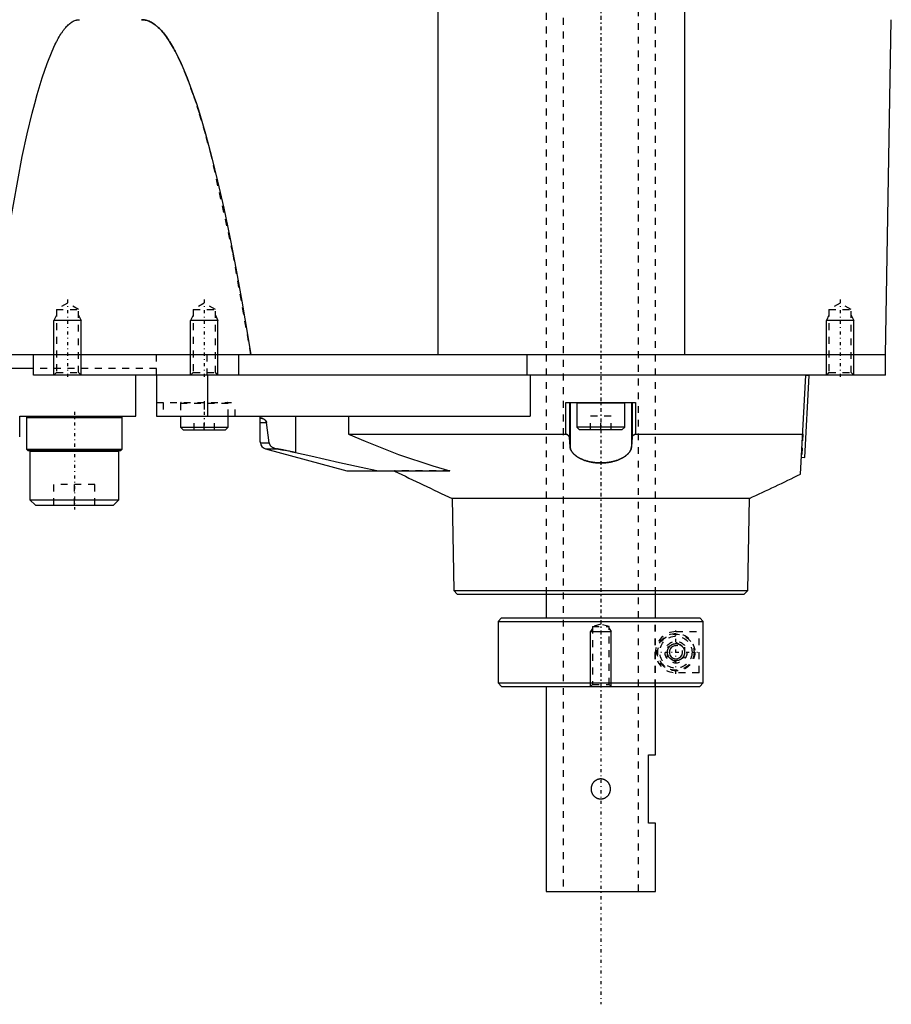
# Model space of a CAD drawing. Extents: x -171 to 342, y -1 to 570.
# Tile 4 of 5: x 215 to 342, y 108 to 251. Entities that reach past the tile are written whole.
import ezdxf

# ---------------------------------------------------------------- set-up
doc = ezdxf.new("R2010")
doc.units = 0
doc.linetypes.add('CENTER', pattern=[1.5, 0.45, -0.5, 0.05, -0.5])
doc.linetypes.add('DASHED', pattern=[2, 1, -1])
for name, color, linetype in [('AM_0', 7, 'CONTINUOUS'), ('AM_10', 7, 'CONTINUOUS'), ('AM_3', 7, 'DASHED'), ('AM_7', 7, 'CENTER')]:
    doc.layers.add(name, color=color, linetype=linetype)

msp = doc.modelspace()

# ---------------------------------------------------------------- linework, layer by layer
at = {"layer": 'AM_0', "color": 7, "linetype": 'CONTINUOUS'}
for p, q in [((276.23, 202.5), (276.23, 373.93)), ((312.3, 202.5), (312.3, 343.66)), ((341.64, 202.5), (342.5, 251.5)), ((341.64, 202.5), (119, 202.5)), ((217, 199.5), (217, 202.5)), ((247, 202.5), (247, 199.5)), ((289.22, 199.5), (289.22, 202.5)), ((341.64, 199.5), (341.64, 202.5)), ((217, 200.5), (213.7, 200.5)), ((341.64, 199.5), (217, 199.5)), ((232, 193.5), (232, 199.5)), ((235, 199.5), (235, 193.5)), ((242.45, 199.5), (242.45, 193.5)), ((289.65, 199.5), (289.65, 193.5)), ((329.24, 185.05), (330, 199.5)), ((329.87, 187.49), (330.5, 199.47)), ((330, 199.5), (330.5, 199.47)), ((333.01, 199.51), (333, 199.5)), ((294.91, 190.89), (294.91, 195.5)), ((294.91, 195.5), (305.09, 195.5)), ((295.43, 195.5), (295.43, 190.4)), ((295.5, 195.5), (295.5, 189.07)), ((296.5, 195.4), (296.5, 191.9)), ((303.5, 195.4), (296.5, 195.4)), ((303.5, 191.9), (303.5, 195.4)), ((304.5, 195.5), (304.5, 189.07)), ((304.57, 195.5), (304.57, 190.4)), ((305.09, 195.5), (305.09, 190.89)), ((215, 190.5), (215, 193.5)), ((215, 193.5), (232, 193.5)), ((216.2, 193.5), (216, 193.3)), ((216, 193.3), (216, 188.7)), ((216, 193.3), (230, 193.3)), ((230, 193.3), (229.8, 193.5)), ((230, 188.7), (230, 193.3)), ((235, 193.5), (289.65, 193.5)), ((238.5, 193.5), (238.5, 191.9)), ((245.5, 191.9), (245.5, 193.5)), ((250.19, 189.77), (250.19, 193.5)), ((255.34, 193.5), (255.34, 188.2)), ((263.1, 193.5), (263.1, 190.89)), ((238.5, 191.9), (238.9, 191.5)), ((238.5, 191.9), (245.5, 191.9)), ((245.1, 191.5), (245.5, 191.9)), ((250.19, 192.57), (251.1, 192.57)), ((251.47, 189.63), (251.1, 192.57)), ((296.5, 191.9), (296.9, 191.5)), ((303.5, 191.9), (296.5, 191.9)), ((303.1, 191.5), (303.5, 191.9)), ((238.9, 191.5), (245.1, 191.5)), ((263.1, 190.89), (294.91, 190.89)), ((295.5, 189.07), (295.43, 190.4)), ((303.1, 191.5), (296.9, 191.5)), ((304.57, 190.4), (304.5, 189.07)), ((305.09, 190.89), (329.55, 190.89)), ((216, 188.7), (216.2, 188.5)), ((216, 188.7), (230, 188.7)), ((229.8, 188.5), (230, 188.7)), ((250.19, 189.77), (250.2, 189.63)), ((250.2, 189.63), (251.47, 189.63)), ((250.94, 188.73), (262.87, 185.54)), ((250.94, 188.73), (252.63, 188.73)), ((216.2, 188.5), (229.8, 188.5)), ((216.6, 188.5), (216.5, 188.4)), ((216.5, 188.4), (216.5, 181.3)), ((216.5, 188.4), (229.5, 188.4)), ((229.5, 188.4), (229.4, 188.5)), ((229.5, 181.3), (229.5, 188.4)), ((329.37, 187.52), (329.87, 187.49)), ((262.87, 185.54), (263.13, 185.5)), ((262.87, 185.54), (267.5, 185.54)), ((263.13, 185.5), (277.92, 185.5)), ((267.5, 185.54), (267.83, 185.5)), ((278.26, 181.5), (278.49, 168)), ((278.26, 181.5), (321.74, 181.5)), ((321.51, 168), (321.74, 181.5)), ((216.5, 181.3), (217.3, 180.5)), ((216.5, 181.3), (229.5, 181.3)), ((217.3, 180.5), (228.7, 180.5)), ((228.7, 180.5), (229.5, 181.3)), ((278.49, 168), (279, 167.5)), ((278.49, 168), (321.51, 168)), ((279, 167.5), (321, 167.5)), ((292, 167.5), (292, 164)), ((308, 164), (308, 167.5)), ((321, 167.5), (321.51, 168)), ((285.5, 164), (285, 163.5)), ((285, 163.5), (285, 154.5)), ((285, 163.5), (314.98, 163.5)), ((285.5, 164), (314.48, 164)), ((314.98, 163.5), (314.48, 164)), ((314.98, 154.5), (314.98, 163.5)), ((285, 154.5), (285.5, 154)), ((285, 154.5), (314.98, 154.5)), ((314.48, 154), (314.98, 154.5)), ((285.5, 154), (314.48, 154)), ((292, 154), (292, 124)), ((308, 144), (308, 154)), ((307, 144), (308, 144)), ((307, 134), (307, 144)), ((308, 134), (307, 134)), ((308, 124), (308, 134)), ((292, 124), (308, 124))]:
    msp.add_line(p, q, dxfattribs=at)
for points in [[(212.85, 217.46, 0), (215.38, 231.48, 0), (216.11, 234.81, 0), (216.83, 237.84, 0), (217.2, 239.24, 0), (217.56, 240.56, 0), (218.28, 242.98, 0), (219.01, 245.1, 0), (219.73, 246.92, 0), (220.16, 247.84, 0), (220.28, 248.08, 0), (220.4, 248.32, 0), (220.46, 248.43, 0), (220.52, 248.55, 0), (220.64, 248.76, 0), (220.76, 248.97, 0), (220.88, 249.18, 0), (221.01, 249.37, 0), (221.13, 249.56, 0), (221.19, 249.64, 0), (221.25, 249.73, 0), (221.37, 249.9, 0), (221.49, 250.06, 0), (221.55, 250.14, 0), (221.61, 250.21, 0), (221.73, 250.35, 0), (221.85, 250.49, 0), (221.91, 250.55, 0), (221.97, 250.62, 0), (222.1, 250.73, 0), (222.22, 250.84, 0), (222.34, 250.94, 0), (222.46, 251.04, 0), (222.58, 251.12, 0), (222.64, 251.16, 0), (222.7, 251.2, 0), (222.82, 251.26, 0), (222.94, 251.32, 0), (223.06, 251.37, 0), (223.19, 251.41, 0), (223.31, 251.45, 0), (223.37, 251.46, 0), (223.43, 251.47, 0), (223.55, 251.49, 0), (223.67, 251.5, 0), (223.73, 251.5, 0)], [(232.83, 251.5, 0), (232.9, 251.5, 0), (233.05, 251.49, 0), (233.2, 251.47, 0), (233.28, 251.46, 0), (233.35, 251.45, 0), (233.5, 251.41, 0), (233.65, 251.37, 0), (233.79, 251.32, 0), (233.94, 251.26, 0), (234.09, 251.2, 0), (234.17, 251.16, 0), (234.24, 251.12, 0), (234.39, 251.04, 0), (234.54, 250.94, 0), (234.68, 250.84, 0), (234.83, 250.73, 0), (234.98, 250.62, 0), (235.06, 250.55, 0), (235.13, 250.49, 0), (235.28, 250.36, 0), (235.43, 250.21, 0), (235.5, 250.14, 0), (235.58, 250.06, 0), (235.72, 249.9, 0), (235.87, 249.73, 0), (235.95, 249.65, 0), (236.02, 249.56, 0), (236.17, 249.37, 0), (236.32, 249.18, 0), (236.47, 248.98, 0), (236.61, 248.77, 0), (236.76, 248.55, 0), (236.84, 248.43, 0), (236.91, 248.32, 0), (237.06, 248.08, 0), (237.21, 247.84, 0), (237.36, 247.59, 0), (237.5, 247.33, 0), (237.65, 247.06, 0), (237.73, 246.92, 0), (237.8, 246.78, 0), (237.95, 246.5, 0), (238.1, 246.2, 0), (238.62, 245.11, 0), (239.51, 242.99, 0), (240.39, 240.57, 0), (240.84, 239.24, 0), (241.28, 237.84, 0), (242.17, 234.82, 0), (243.06, 231.49, 0), (243.95, 227.86, 0), (244.84, 223.93, 0), (245.72, 219.69, 0), (246.17, 217.46, 0), (246.61, 215.16, 0), (247.5, 210.32, 0), (248.38, 205.18, 0), (248.83, 202.5, 0)], [(250.19, 193.11, 0), (250.19, 193.13, 0), (250.2, 193.16, 0), (250.21, 193.19, 0), (250.22, 193.2, 0), (250.23, 193.2, 0), (250.26, 193.21, 0), (250.3, 193.22, 0), (250.34, 193.22, 0), (250.39, 193.21, 0), (250.44, 193.2, 0), (250.47, 193.19, 0), (250.5, 193.18, 0), (250.57, 193.16, 0), (250.65, 193.12, 0), (250.72, 193.08, 0), (250.8, 193.03, 0), (250.84, 193, 0), (250.85, 192.99, 0), (250.87, 192.98, 0), (250.87, 192.97, 0), (250.88, 192.97, 0), (250.89, 192.96, 0), (250.9, 192.94, 0), (250.9, 192.94, 0), (250.91, 192.93, 0), (250.92, 192.92, 0), (250.93, 192.91, 0), (250.94, 192.91, 0), (250.94, 192.9, 0), (250.95, 192.89, 0), (250.96, 192.87, 0), (250.98, 192.86, 0), (250.99, 192.84, 0), (251, 192.82, 0), (251.01, 192.81, 0), (251.01, 192.8, 0), (251.03, 192.78, 0), (251.04, 192.76, 0), (251.05, 192.73, 0), (251.06, 192.72, 0), (251.06, 192.72, 0), (251.06, 192.71, 0), (251.06, 192.71, 0), (251.06, 192.71, 0), (251.06, 192.7, 0), (251.07, 192.7, 0), (251.07, 192.69, 0), (251.07, 192.69, 0), (251.07, 192.68, 0), (251.07, 192.68, 0), (251.07, 192.68, 0), (251.07, 192.67, 0), (251.08, 192.67, 0), (251.08, 192.67, 0), (251.08, 192.66, 0), (251.08, 192.66, 0), (251.08, 192.65, 0), (251.08, 192.65, 0), (251.08, 192.65, 0), (251.08, 192.64, 0), (251.09, 192.64, 0), (251.09, 192.63, 0), (251.09, 192.63, 0), (251.09, 192.62, 0), (251.09, 192.62, 0), (251.09, 192.62, 0), (251.09, 192.61, 0), (251.09, 192.61, 0), (251.09, 192.6, 0), (251.09, 192.6, 0), (251.1, 192.59, 0), (251.1, 192.59, 0), (251.1, 192.58, 0), (251.1, 192.58, 0), (251.1, 192.57, 0), (251.1, 192.57, 0)], [(263.1, 190.89, 0), (265.52, 189.86, 0), (270.43, 187.93, 0), (275.41, 186.24, 0), (277.92, 185.5, 0)], [(295.43, 190.4, 0), (295.43, 190.42, 0), (295.42, 190.45, 0), (295.42, 190.48, 0), (295.41, 190.49, 0), (295.4, 190.51, 0), (295.39, 190.54, 0), (295.37, 190.57, 0), (295.35, 190.6, 0), (295.33, 190.63, 0), (295.3, 190.66, 0), (295.29, 190.67, 0), (295.27, 190.69, 0), (295.24, 190.71, 0), (295.2, 190.74, 0), (295.17, 190.77, 0), (295.13, 190.79, 0), (295.08, 190.82, 0), (295.06, 190.83, 0), (295.03, 190.84, 0), (294.99, 190.86, 0), (294.93, 190.88, 0), (294.91, 190.89, 0)], [(305.09, 190.89, 0), (305.07, 190.88, 0), (305.01, 190.86, 0), (304.96, 190.84, 0), (304.94, 190.83, 0), (304.92, 190.82, 0), (304.88, 190.79, 0), (304.83, 190.77, 0), (304.8, 190.74, 0), (304.76, 190.71, 0), (304.73, 190.69, 0), (304.71, 190.67, 0), (304.7, 190.66, 0), (304.67, 190.63, 0), (304.65, 190.6, 0), (304.63, 190.57, 0), (304.61, 190.54, 0), (304.6, 190.51, 0), (304.59, 190.49, 0), (304.58, 190.48, 0), (304.58, 190.45, 0), (304.57, 190.42, 0), (304.57, 190.4, 0)], [(251.47, 189.63, 0), (251.47, 189.62, 0), (251.47, 189.61, 0), (251.47, 189.59, 0), (251.47, 189.59, 0), (251.47, 189.58, 0), (251.48, 189.56, 0), (251.48, 189.55, 0), (251.48, 189.54, 0), (251.49, 189.52, 0), (251.49, 189.51, 0), (251.49, 189.5, 0), (251.5, 189.5, 0), (251.5, 189.49, 0), (251.51, 189.47, 0), (251.51, 189.46, 0), (251.52, 189.45, 0), (251.52, 189.44, 0), (251.52, 189.43, 0), (251.53, 189.43, 0), (251.53, 189.41, 0), (251.54, 189.4, 0), (251.54, 189.4, 0), (251.54, 189.39, 0), (251.55, 189.38, 0), (251.56, 189.37, 0), (251.56, 189.37, 0), (251.56, 189.36, 0), (251.57, 189.35, 0), (251.57, 189.34, 0), (251.58, 189.33, 0), (251.59, 189.32, 0), (251.59, 189.31, 0), (251.6, 189.31, 0), (251.6, 189.3, 0), (251.61, 189.29, 0), (251.61, 189.28, 0), (251.64, 189.25, 0), (251.69, 189.2, 0), (251.75, 189.14, 0), (251.8, 189.09, 0), (251.84, 189.07, 0), (251.87, 189.04, 0), (251.94, 189, 0), (252.02, 188.95, 0), (252.1, 188.91, 0), (252.18, 188.87, 0), (252.28, 188.83, 0), (252.32, 188.81, 0), (252.37, 188.8, 0), (252.47, 188.77, 0), (252.58, 188.74, 0), (252.63, 188.73, 0)], [(255.34, 188.2, 0), (255.26, 188.22, 0), (255.09, 188.26, 0), (254.93, 188.29, 0), (254.85, 188.31, 0), (254.77, 188.32, 0), (254.61, 188.35, 0), (254.45, 188.39, 0), (254.3, 188.42, 0), (254.14, 188.45, 0), (253.99, 188.48, 0), (253.91, 188.49, 0), (253.83, 188.51, 0), (253.69, 188.54, 0), (253.54, 188.57, 0), (253.39, 188.59, 0), (253.25, 188.62, 0), (253.11, 188.65, 0), (253.04, 188.66, 0), (252.97, 188.67, 0), (252.83, 188.7, 0), (252.7, 188.72, 0), (252.63, 188.73, 0)], [(304.5, 189.07, 0), (304.5, 189.03, 0), (304.49, 188.97, 0), (304.48, 188.91, 0), (304.47, 188.87, 0), (304.47, 188.84, 0), (304.45, 188.78, 0), (304.43, 188.71, 0), (304.41, 188.65, 0), (304.38, 188.59, 0), (304.35, 188.52, 0), (304.33, 188.49, 0), (304.32, 188.46, 0), (304.28, 188.4, 0), (304.24, 188.33, 0), (304.2, 188.27, 0), (304.15, 188.21, 0), (304.1, 188.15, 0), (304.08, 188.12, 0), (304.05, 188.09, 0), (303.99, 188.03, 0), (303.94, 187.97, 0), (303.91, 187.94, 0), (303.87, 187.91, 0), (303.81, 187.85, 0), (303.74, 187.79, 0), (303.71, 187.77, 0), (303.67, 187.74, 0), (303.6, 187.68, 0), (303.52, 187.63, 0), (303.44, 187.57, 0), (303.35, 187.52, 0), (303.27, 187.47, 0), (303.22, 187.44, 0), (303.18, 187.42, 0), (303.09, 187.37, 0), (302.99, 187.32, 0), (302.9, 187.27, 0), (302.79, 187.22, 0), (302.69, 187.18, 0), (302.64, 187.16, 0), (302.59, 187.14, 0), (302.48, 187.09, 0), (302.37, 187.05, 0), (302.25, 187.02, 0), (302.14, 186.98, 0), (302.02, 186.95, 0), (301.96, 186.93, 0), (301.9, 186.91, 0), (301.78, 186.88, 0), (301.66, 186.85, 0), (301.53, 186.83, 0), (301.4, 186.8, 0), (301.28, 186.78, 0), (301.21, 186.77, 0), (301.15, 186.76, 0), (301.01, 186.74, 0), (300.88, 186.72, 0), (300.75, 186.71, 0), (300.61, 186.7, 0), (300.48, 186.69, 0), (300.41, 186.68, 0), (300.34, 186.68, 0), (300.21, 186.67, 0), (300.07, 186.67, 0), (300, 186.67, 0), (299.93, 186.67, 0), (299.8, 186.67, 0), (299.66, 186.68, 0), (299.59, 186.68, 0), (299.52, 186.69, 0), (299.39, 186.7, 0), (299.25, 186.71, 0), (299.12, 186.72, 0), (298.99, 186.74, 0), (298.85, 186.76, 0), (298.79, 186.77, 0), (298.72, 186.78, 0), (298.6, 186.8, 0), (298.47, 186.82, 0), (298.34, 186.85, 0), (298.22, 186.88, 0), (298.1, 186.91, 0), (298.04, 186.93, 0), (297.98, 186.95, 0), (297.86, 186.98, 0), (297.75, 187.02, 0), (297.63, 187.05, 0), (297.52, 187.09, 0), (297.41, 187.14, 0), (297.36, 187.16, 0), (297.31, 187.18, 0), (297.21, 187.22, 0), (297.11, 187.27, 0), (297.01, 187.32, 0), (296.91, 187.37, 0), (296.82, 187.42, 0), (296.78, 187.44, 0), (296.73, 187.47, 0), (296.65, 187.52, 0), (296.56, 187.57, 0), (296.48, 187.63, 0), (296.4, 187.68, 0), (296.33, 187.74, 0), (296.29, 187.77, 0), (296.26, 187.79, 0), (296.19, 187.85, 0), (296.13, 187.91, 0), (296.09, 187.94, 0), (296.06, 187.97, 0), (296.01, 188.03, 0), (295.95, 188.09, 0), (295.92, 188.12, 0), (295.9, 188.15, 0), (295.85, 188.21, 0), (295.8, 188.27, 0), (295.76, 188.33, 0), (295.72, 188.4, 0), (295.68, 188.46, 0), (295.67, 188.49, 0), (295.65, 188.52, 0), (295.62, 188.59, 0), (295.59, 188.65, 0), (295.57, 188.71, 0), (295.55, 188.78, 0), (295.53, 188.84, 0), (295.53, 188.87, 0), (295.52, 188.91, 0), (295.51, 188.97, 0), (295.5, 189.03, 0), (295.5, 189.07, 0)], [(255.34, 188.2, 0), (257.57, 187.69, 0), (261.77, 186.75, 0), (265.65, 185.91, 0), (267.5, 185.54, 0)], [(312.25, 159, 0), (312.25, 158.99, 0), (312.25, 158.98, 0), (312.25, 158.96, 0), (312.25, 158.96, 0), (312.25, 158.95, 0), (312.25, 158.93, 0), (312.25, 158.92, 0), (312.25, 158.91, 0), (312.25, 158.89, 0), (312.24, 158.88, 0), (312.24, 158.87, 0), (312.24, 158.86, 0), (312.24, 158.85, 0), (312.24, 158.83, 0), (312.24, 158.82, 0), (312.23, 158.8, 0), (312.23, 158.79, 0), (312.23, 158.78, 0), (312.23, 158.78, 0), (312.23, 158.76, 0), (312.22, 158.75, 0), (312.22, 158.74, 0), (312.22, 158.73, 0), (312.22, 158.72, 0), (312.22, 158.71, 0), (312.21, 158.7, 0), (312.21, 158.69, 0), (312.21, 158.68, 0), (312.2, 158.67, 0), (312.2, 158.65, 0), (312.2, 158.64, 0), (312.19, 158.63, 0), (312.19, 158.62, 0), (312.19, 158.61, 0), (312.18, 158.6, 0), (312.18, 158.59, 0), (312.18, 158.57, 0), (312.17, 158.56, 0), (312.17, 158.55, 0), (312.16, 158.54, 0), (312.16, 158.54, 0), (312.16, 158.52, 0), (312.15, 158.51, 0), (312.14, 158.5, 0), (312.14, 158.49, 0), (312.13, 158.47, 0), (312.13, 158.47, 0), (312.13, 158.46, 0), (312.12, 158.45, 0), (312.12, 158.44, 0), (312.11, 158.43, 0), (312.1, 158.42, 0), (312.1, 158.4, 0), (312.1, 158.4, 0), (312.09, 158.39, 0), (312.09, 158.38, 0), (312.08, 158.37, 0), (312.06, 158.33, 0), (312.04, 158.3, 0), (312.02, 158.27, 0), (311.97, 158.22, 0), (311.93, 158.17, 0), (311.89, 158.12, 0), (311.84, 158.07, 0), (311.79, 158.03, 0), (311.76, 158.01, 0), (311.74, 157.99, 0), (311.68, 157.95, 0), (311.63, 157.92, 0), (311.6, 157.9, 0), (311.57, 157.89, 0), (311.51, 157.86, 0), (311.46, 157.84, 0), (311.43, 157.83, 0), (311.4, 157.81, 0), (311.34, 157.8, 0), (311.28, 157.78, 0), (311.22, 157.77, 0), (311.15, 157.76, 0), (311.09, 157.75, 0), (311.06, 157.75, 0), (311.03, 157.75, 0), (310.97, 157.75, 0), (310.91, 157.75, 0), (310.85, 157.76, 0), (310.79, 157.77, 0), (310.72, 157.78, 0), (310.69, 157.79, 0), (310.66, 157.8, 0), (310.59, 157.82, 0), (310.53, 157.84, 0), (310.47, 157.87, 0), (310.4, 157.9, 0), (310.34, 157.94, 0), (310.31, 157.96, 0), (310.28, 157.98, 0), (310.22, 158.02, 0), (310.17, 158.07, 0), (310.11, 158.12, 0), (310.06, 158.17, 0), (310.01, 158.23, 0), (309.99, 158.27, 0), (309.98, 158.27, 0), (309.98, 158.28, 0), (309.97, 158.29, 0), (309.97, 158.3, 0), (309.96, 158.3, 0), (309.95, 158.32, 0), (309.95, 158.33, 0), (309.94, 158.34, 0), (309.93, 158.35, 0), (309.92, 158.36, 0), (309.92, 158.37, 0), (309.92, 158.38, 0), (309.91, 158.39, 0), (309.9, 158.4, 0), (309.9, 158.41, 0), (309.89, 158.42, 0), (309.88, 158.44, 0), (309.88, 158.44, 0), (309.88, 158.45, 0), (309.87, 158.46, 0), (309.86, 158.48, 0), (309.86, 158.49, 0), (309.85, 158.5, 0), (309.85, 158.52, 0), (309.84, 158.52, 0), (309.84, 158.53, 0), (309.84, 158.54, 0), (309.83, 158.56, 0), (309.83, 158.57, 0), (309.82, 158.58, 0), (309.82, 158.6, 0), (309.81, 158.61, 0), (309.81, 158.61, 0), (309.81, 158.63, 0), (309.8, 158.64, 0), (309.8, 158.66, 0), (309.79, 158.67, 0), (309.79, 158.68, 0), (309.79, 158.69, 0), (309.79, 158.7, 0), (309.78, 158.71, 0), (309.78, 158.73, 0), (309.78, 158.73, 0), (309.78, 158.74, 0), (309.77, 158.76, 0), (309.77, 158.77, 0), (309.77, 158.78, 0), (309.77, 158.79, 0), (309.77, 158.8, 0), (309.76, 158.82, 0), (309.76, 158.83, 0), (309.76, 158.85, 0), (309.76, 158.86, 0), (309.76, 158.87, 0), (309.76, 158.87, 0), (309.75, 158.89, 0), (309.75, 158.9, 0), (309.75, 158.92, 0), (309.75, 158.93, 0), (309.75, 158.95, 0), (309.75, 158.96, 0), (309.75, 158.96, 0), (309.75, 158.98, 0), (309.75, 158.99, 0), (309.75, 159, 0), (309.75, 159.01, 0), (309.75, 159.02, 0), (309.75, 159.04, 0), (309.75, 159.04, 0), (309.75, 159.05, 0), (309.75, 159.07, 0), (309.75, 159.08, 0), (309.75, 159.1, 0), (309.75, 159.11, 0), (309.76, 159.13, 0), (309.76, 159.13, 0), (309.76, 159.14, 0), (309.76, 159.15, 0), (309.76, 159.17, 0), (309.76, 159.18, 0), (309.77, 159.2, 0), (309.77, 159.21, 0), (309.77, 159.22, 0), (309.77, 159.23, 0), (309.77, 159.24, 0), (309.78, 159.26, 0), (309.78, 159.27, 0), (309.78, 159.27, 0), (309.78, 159.29, 0), (309.79, 159.3, 0), (309.79, 159.31, 0), (309.79, 159.32, 0), (309.79, 159.33, 0), (309.8, 159.34, 0), (309.8, 159.36, 0), (309.81, 159.37, 0), (309.81, 159.39, 0), (309.81, 159.39, 0), (309.82, 159.4, 0), (309.82, 159.42, 0), (309.83, 159.43, 0), (309.83, 159.44, 0), (309.84, 159.46, 0), (309.84, 159.47, 0), (309.84, 159.48, 0), (309.85, 159.48, 0), (309.85, 159.5, 0), (309.86, 159.51, 0), (309.86, 159.52, 0), (309.87, 159.54, 0), (309.88, 159.55, 0), (309.88, 159.56, 0), (309.88, 159.56, 0), (309.89, 159.58, 0), (309.9, 159.59, 0), (309.9, 159.6, 0), (309.91, 159.61, 0), (309.92, 159.62, 0), (309.92, 159.63, 0), (309.92, 159.64, 0), (309.93, 159.65, 0), (309.94, 159.66, 0), (309.95, 159.67, 0), (309.95, 159.68, 0), (309.96, 159.7, 0), (309.97, 159.7, 0), (309.97, 159.71, 0), (309.98, 159.72, 0), (309.98, 159.73, 0), (309.99, 159.73, 0), (310.01, 159.77, 0), (310.06, 159.83, 0), (310.11, 159.88, 0), (310.17, 159.93, 0), (310.22, 159.98, 0), (310.28, 160.02, 0), (310.31, 160.04, 0), (310.34, 160.06, 0), (310.4, 160.1, 0), (310.47, 160.13, 0), (310.53, 160.16, 0), (310.59, 160.18, 0), (310.66, 160.2, 0), (310.69, 160.21, 0), (310.72, 160.22, 0), (310.79, 160.23, 0), (310.85, 160.24, 0), (310.91, 160.25, 0), (310.97, 160.25, 0), (311.03, 160.25, 0), (311.06, 160.25, 0), (311.09, 160.25, 0), (311.15, 160.24, 0), (311.22, 160.23, 0), (311.28, 160.22, 0), (311.34, 160.2, 0), (311.4, 160.19, 0), (311.43, 160.17, 0), (311.46, 160.16, 0), (311.51, 160.14, 0), (311.57, 160.11, 0), (311.6, 160.1, 0), (311.63, 160.08, 0), (311.68, 160.05, 0), (311.74, 160.01, 0), (311.76, 159.99, 0), (311.79, 159.97, 0), (311.84, 159.93, 0), (311.89, 159.88, 0), (311.93, 159.83, 0), (311.97, 159.78, 0), (312.02, 159.73, 0), (312.04, 159.7, 0), (312.06, 159.67, 0), (312.08, 159.63, 0), (312.09, 159.62, 0), (312.09, 159.61, 0), (312.1, 159.6, 0), (312.1, 159.6, 0), (312.1, 159.58, 0), (312.11, 159.57, 0), (312.12, 159.56, 0), (312.12, 159.55, 0), (312.13, 159.54, 0), (312.13, 159.53, 0), (312.13, 159.53, 0), (312.14, 159.51, 0), (312.14, 159.5, 0), (312.15, 159.49, 0), (312.16, 159.48, 0), (312.16, 159.46, 0), (312.16, 159.46, 0), (312.17, 159.45, 0), (312.17, 159.44, 0), (312.18, 159.43, 0), (312.18, 159.41, 0), (312.18, 159.4, 0), (312.19, 159.39, 0), (312.19, 159.38, 0), (312.19, 159.37, 0), (312.2, 159.36, 0), (312.2, 159.35, 0), (312.2, 159.33, 0), (312.21, 159.32, 0), (312.21, 159.31, 0), (312.21, 159.3, 0), (312.22, 159.29, 0), (312.22, 159.28, 0), (312.22, 159.27, 0), (312.22, 159.26, 0), (312.22, 159.25, 0), (312.23, 159.24, 0), (312.23, 159.22, 0), (312.23, 159.22, 0), (312.23, 159.21, 0), (312.23, 159.2, 0), (312.24, 159.18, 0), (312.24, 159.17, 0), (312.24, 159.15, 0), (312.24, 159.14, 0), (312.24, 159.13, 0), (312.24, 159.12, 0), (312.25, 159.11, 0), (312.25, 159.09, 0), (312.25, 159.08, 0), (312.25, 159.07, 0), (312.25, 159.05, 0), (312.25, 159.04, 0), (312.25, 159.04, 0), (312.25, 159.02, 0), (312.25, 159.01, 0), (312.25, 159, 0)], [(300, 137.5, 0), (299.98, 137.5, 0), (299.94, 137.5, 0), (299.9, 137.5, 0), (299.88, 137.51, 0), (299.86, 137.51, 0), (299.82, 137.51, 0), (299.78, 137.52, 0), (299.73, 137.53, 0), (299.69, 137.54, 0), (299.65, 137.55, 0), (299.63, 137.55, 0), (299.61, 137.56, 0), (299.57, 137.57, 0), (299.53, 137.59, 0), (299.49, 137.6, 0), (299.46, 137.62, 0), (299.42, 137.64, 0), (299.4, 137.65, 0), (299.38, 137.66, 0), (299.34, 137.68, 0), (299.31, 137.7, 0), (299.29, 137.72, 0), (299.27, 137.73, 0), (299.24, 137.75, 0), (299.2, 137.78, 0), (299.19, 137.79, 0), (299.17, 137.8, 0), (299.14, 137.83, 0), (299.11, 137.86, 0), (299.08, 137.89, 0), (299.05, 137.91, 0), (299.02, 137.94, 0), (299.01, 137.96, 0), (298.99, 137.97, 0), (298.97, 138.01, 0), (298.94, 138.04, 0), (298.92, 138.07, 0), (298.89, 138.1, 0), (298.87, 138.14, 0), (298.86, 138.16, 0), (298.85, 138.17, 0), (298.83, 138.21, 0), (298.81, 138.25, 0), (298.79, 138.29, 0), (298.77, 138.32, 0), (298.75, 138.36, 0), (298.74, 138.38, 0), (298.73, 138.4, 0), (298.72, 138.44, 0), (298.7, 138.48, 0), (298.69, 138.52, 0), (298.68, 138.57, 0), (298.67, 138.61, 0), (298.66, 138.63, 0), (298.66, 138.65, 0), (298.65, 138.69, 0), (298.64, 138.73, 0), (298.64, 138.77, 0), (298.63, 138.82, 0), (298.63, 138.86, 0), (298.62, 138.88, 0), (298.62, 138.9, 0), (298.62, 138.94, 0), (298.62, 138.98, 0), (298.62, 139, 0), (298.62, 139.02, 0), (298.62, 139.06, 0), (298.62, 139.1, 0), (298.62, 139.12, 0), (298.63, 139.14, 0), (298.63, 139.18, 0), (298.64, 139.23, 0), (298.64, 139.27, 0), (298.65, 139.31, 0), (298.66, 139.35, 0), (298.66, 139.37, 0), (298.67, 139.39, 0), (298.68, 139.43, 0), (298.69, 139.48, 0), (298.7, 139.52, 0), (298.72, 139.56, 0), (298.73, 139.6, 0), (298.74, 139.62, 0), (298.75, 139.64, 0), (298.77, 139.68, 0), (298.79, 139.71, 0), (298.81, 139.75, 0), (298.83, 139.79, 0), (298.85, 139.83, 0), (298.86, 139.84, 0), (298.87, 139.86, 0), (298.89, 139.9, 0), (298.92, 139.93, 0), (298.94, 139.96, 0), (298.97, 139.99, 0), (298.99, 140.03, 0), (299.01, 140.04, 0), (299.02, 140.06, 0), (299.05, 140.09, 0), (299.08, 140.11, 0), (299.11, 140.14, 0), (299.14, 140.17, 0), (299.17, 140.2, 0), (299.19, 140.21, 0), (299.2, 140.22, 0), (299.24, 140.25, 0), (299.27, 140.27, 0), (299.29, 140.28, 0), (299.31, 140.3, 0), (299.34, 140.32, 0), (299.38, 140.34, 0), (299.4, 140.35, 0), (299.42, 140.36, 0), (299.46, 140.38, 0), (299.49, 140.39, 0), (299.53, 140.41, 0), (299.57, 140.43, 0), (299.61, 140.44, 0), (299.63, 140.45, 0), (299.65, 140.45, 0), (299.69, 140.46, 0), (299.73, 140.47, 0), (299.78, 140.48, 0), (299.82, 140.49, 0), (299.86, 140.49, 0), (299.88, 140.49, 0), (299.9, 140.5, 0), (299.94, 140.5, 0), (299.98, 140.5, 0), (300, 140.5, 0)], [(300, 140.5, 0), (300.02, 140.5, 0), (300.06, 140.5, 0), (300.1, 140.5, 0), (300.12, 140.49, 0), (300.14, 140.49, 0), (300.18, 140.49, 0), (300.22, 140.48, 0), (300.27, 140.47, 0), (300.31, 140.46, 0), (300.35, 140.45, 0), (300.37, 140.45, 0), (300.39, 140.44, 0), (300.43, 140.43, 0), (300.47, 140.41, 0), (300.51, 140.39, 0), (300.54, 140.38, 0), (300.58, 140.36, 0), (300.6, 140.35, 0), (300.62, 140.34, 0), (300.66, 140.32, 0), (300.69, 140.3, 0), (300.71, 140.28, 0), (300.73, 140.27, 0), (300.76, 140.25, 0), (300.8, 140.22, 0), (300.81, 140.21, 0), (300.83, 140.2, 0), (300.86, 140.17, 0), (300.89, 140.14, 0), (300.92, 140.11, 0), (300.95, 140.09, 0), (300.98, 140.06, 0), (300.99, 140.04, 0), (301.01, 140.03, 0), (301.03, 139.99, 0), (301.06, 139.96, 0), (301.08, 139.93, 0), (301.11, 139.9, 0), (301.13, 139.86, 0), (301.14, 139.84, 0), (301.15, 139.83, 0), (301.17, 139.79, 0), (301.19, 139.75, 0), (301.21, 139.71, 0), (301.23, 139.68, 0), (301.25, 139.64, 0), (301.26, 139.62, 0), (301.27, 139.6, 0), (301.28, 139.56, 0), (301.3, 139.52, 0), (301.31, 139.48, 0), (301.32, 139.43, 0), (301.33, 139.39, 0), (301.34, 139.37, 0), (301.34, 139.35, 0), (301.35, 139.31, 0), (301.36, 139.27, 0), (301.36, 139.23, 0), (301.37, 139.18, 0), (301.37, 139.14, 0), (301.38, 139.12, 0), (301.38, 139.1, 0), (301.38, 139.06, 0), (301.38, 139.02, 0), (301.38, 139, 0), (301.38, 138.98, 0), (301.38, 138.94, 0), (301.38, 138.9, 0), (301.38, 138.88, 0), (301.37, 138.86, 0), (301.37, 138.81, 0), (301.36, 138.77, 0), (301.36, 138.73, 0), (301.35, 138.69, 0), (301.34, 138.65, 0), (301.34, 138.63, 0), (301.33, 138.61, 0), (301.32, 138.56, 0), (301.31, 138.52, 0), (301.29, 138.48, 0), (301.28, 138.44, 0), (301.27, 138.4, 0), (301.26, 138.38, 0), (301.25, 138.36, 0), (301.23, 138.32, 0), (301.21, 138.28, 0), (301.19, 138.25, 0), (301.17, 138.21, 0), (301.15, 138.17, 0), (301.14, 138.16, 0), (301.13, 138.14, 0), (301.11, 138.1, 0), (301.08, 138.07, 0), (301.06, 138.04, 0), (301.03, 138, 0), (301.01, 137.97, 0), (300.99, 137.96, 0), (300.98, 137.94, 0), (300.95, 137.91, 0), (300.92, 137.89, 0), (300.89, 137.86, 0), (300.86, 137.83, 0), (300.83, 137.8, 0), (300.81, 137.79, 0), (300.8, 137.78, 0), (300.76, 137.75, 0), (300.73, 137.73, 0), (300.71, 137.71, 0), (300.69, 137.7, 0), (300.66, 137.68, 0), (300.62, 137.66, 0), (300.6, 137.65, 0), (300.58, 137.64, 0), (300.54, 137.62, 0), (300.51, 137.6, 0), (300.47, 137.59, 0), (300.43, 137.57, 0), (300.39, 137.56, 0), (300.37, 137.55, 0), (300.35, 137.55, 0), (300.31, 137.54, 0), (300.27, 137.53, 0), (300.22, 137.52, 0), (300.18, 137.51, 0), (300.14, 137.51, 0), (300.12, 137.51, 0), (300.1, 137.5, 0), (300.06, 137.5, 0), (300.02, 137.5, 0), (300, 137.5, 0)]]:
    msp.add_polyline3d(points, dxfattribs=at)
for centre, radius, start, end in [((296.6, 195.4), 0.1, 90, 180), ((303.4, 195.4), 0.1, 0, 90), ((251.2, 189.7), 1, 183.9868, 255), ((405.06, 459.03), 305.13, 243.6961, 245.4452), ((194.94, 459.03), 305.13, 294.5548, 296.1127)]:
    msp.add_arc(centre, radius, start, end, dxfattribs=at)
at = {"layer": 'AM_10', "color": 7, "linetype": 'CONTINUOUS'}
for p, q in [((220.38, 208.3), (220, 207.5)), ((224, 207.5), (220, 207.5)), ((220, 199.5), (220, 207.5)), ((223.62, 208.3), (224, 207.5)), ((224, 199.5), (224, 207.5)), ((240.38, 208.3), (240, 207.5)), ((244, 207.5), (240, 207.5)), ((240, 199.5), (240, 207.5)), ((243.62, 208.3), (244, 207.5)), ((244, 199.5), (244, 207.5)), ((333.38, 208.3), (333, 207.5)), ((337, 207.5), (333, 207.5)), ((333, 199.5), (333, 207.5)), ((336.62, 208.3), (337, 207.5)), ((337, 199.5), (337, 207.5)), ((298.77, 162.47), (298.5, 162)), ((298.5, 154), (298.5, 162)), ((298.5, 162), (301.5, 162)), ((301.23, 162.47), (301.5, 162)), ((301.5, 154), (301.5, 162))]:
    msp.add_line(p, q, dxfattribs=at)
msp.add_arc((311, 159), 0.974, 75, 15, dxfattribs=at)
at = {"layer": 'AM_3', "color": 6, "linetype": 'DASHED'}
for p, q in [((294.5, 453.75), (294.5, 124)), ((305.5, 124), (305.5, 453.75)), ((292, 394.5), (292, 167.5)), ((308, 167.5), (308, 394.5)), ((222, 210.04), (220.38, 209.1)), ((220.38, 209.1), (220.38, 199.88)), ((220.38, 209.1), (223.62, 209.1)), ((223.62, 209.1), (222, 210.04)), ((223.62, 199.88), (223.62, 209.1)), ((242, 210.04), (240.38, 209.1)), ((240.38, 209.1), (240.38, 199.88)), ((240.38, 209.1), (243.62, 209.1)), ((243.62, 209.1), (242, 210.04)), ((243.62, 199.88), (243.62, 209.1)), ((335, 210.04), (333.38, 209.1)), ((333.38, 209.1), (333.38, 199.88)), ((333.38, 209.1), (336.62, 209.1)), ((336.62, 209.1), (335, 210.04)), ((336.62, 199.88), (336.62, 209.1)), ((235, 199.5), (235, 202.5)), ((242.41, 199.5), (242.41, 202.5)), ((235, 200.5), (217, 200.5)), ((220.38, 199.88), (220, 199.5)), ((220.38, 199.88), (223.62, 199.88)), ((224, 199.5), (223.62, 199.88)), ((240.38, 199.88), (240, 199.5)), ((240.38, 199.88), (243.62, 199.88)), ((244, 199.5), (243.62, 199.88)), ((333.38, 199.88), (333.01, 199.51)), ((333.38, 199.88), (336.62, 199.88)), ((337, 199.5), (336.62, 199.88)), ((235, 195.5), (246.54, 195.5)), ((236, 195.5), (236, 193.5)), ((238.5, 195.4), (238.5, 193.5)), ((238.5, 195.4), (245.5, 195.4)), ((241.99, 195.5), (241.99, 193.5)), ((245.5, 193.5), (245.5, 195.4)), ((246.54, 193.5), (246.54, 195.5)), ((240.5, 191.5), (240.5, 193.5)), ((242, 191.5), (242, 193.5)), ((243.5, 191.5), (243.5, 193.5)), ((298.5, 191.5), (298.5, 193.5)), ((301.5, 193.5), (298.5, 193.5)), ((300, 191.5), (300, 193.5)), ((301.5, 191.5), (301.5, 193.5)), ((329.55, 190.89), (329.37, 187.52)), ((252.63, 188.73), (255.34, 188.2)), ((277.92, 185.5), (269.84, 185.5)), ((220, 180.5), (220, 183.5)), ((226, 183.5), (220, 183.5)), ((223, 180.5), (223, 183.5)), ((226, 180.5), (226, 183.5)), ((300, 163.08), (298.77, 162.75)), ((298.77, 162.75), (298.77, 154.27)), ((298.77, 162.75), (301.23, 162.75)), ((301.23, 162.75), (300, 163.08)), ((301.23, 154.27), (301.23, 162.75)), ((307.96, 154), (307.96, 164)), ((308, 154), (308, 164)), ((311, 162), (314.39, 162)), ((314.39, 156), (314.39, 162)), ((309.75, 159.72), (311, 160.44)), ((311, 160.44), (312.25, 159.72)), ((309.75, 158.28), (309.75, 159.72)), ((312.25, 159.72), (312.25, 158.28)), ((311, 157.56), (309.75, 158.28)), ((312.25, 158.28), (311, 157.56)), ((314.39, 156), (311, 156)), ((298.77, 154.27), (298.5, 154)), ((298.77, 154.27), (301.23, 154.27)), ((301.5, 154), (301.23, 154.27))]:
    msp.add_line(p, q, dxfattribs=at)
for points in [[(248.83, 202.5, 0), (246.17, 217.46, 0), (243.06, 231.49, 0), (242.17, 234.82, 0), (241.28, 237.84, 0), (240.84, 239.24, 0), (240.39, 240.57, 0), (239.51, 242.99, 0), (238.62, 245.11, 0), (238.1, 246.2, 0), (237.95, 246.5, 0), (237.8, 246.78, 0), (237.73, 246.92, 0), (237.65, 247.06, 0), (237.5, 247.33, 0), (237.36, 247.59, 0), (237.21, 247.84, 0), (237.06, 248.08, 0), (236.91, 248.32, 0), (236.84, 248.43, 0), (236.76, 248.55, 0), (236.61, 248.77, 0), (236.47, 248.98, 0), (236.32, 249.18, 0), (236.17, 249.37, 0), (236.02, 249.56, 0), (235.95, 249.65, 0), (235.87, 249.73, 0), (235.72, 249.9, 0), (235.58, 250.06, 0), (235.5, 250.14, 0), (235.43, 250.21, 0), (235.28, 250.36, 0), (235.13, 250.49, 0), (235.06, 250.55, 0), (234.98, 250.62, 0), (234.83, 250.73, 0), (234.68, 250.84, 0), (234.54, 250.94, 0), (234.39, 251.04, 0), (234.24, 251.12, 0), (234.17, 251.16, 0), (234.09, 251.2, 0), (233.94, 251.26, 0), (233.79, 251.32, 0), (233.65, 251.37, 0), (233.5, 251.41, 0), (233.35, 251.45, 0), (233.28, 251.46, 0), (233.2, 251.47, 0), (233.05, 251.49, 0), (232.9, 251.5, 0), (232.83, 251.5, 0)], [(251.1, 192.57, 0), (251.1, 192.57, 0), (251.1, 192.58, 0), (251.1, 192.58, 0), (251.1, 192.58, 0), (251.1, 192.58, 0), (251.1, 192.59, 0), (251.1, 192.59, 0), (251.1, 192.59, 0), (251.09, 192.6, 0), (251.09, 192.6, 0), (251.09, 192.6, 0), (251.09, 192.6, 0), (251.09, 192.61, 0), (251.09, 192.61, 0), (251.09, 192.61, 0), (251.09, 192.62, 0), (251.09, 192.62, 0), (251.09, 192.62, 0), (251.09, 192.62, 0), (251.09, 192.63, 0), (251.09, 192.63, 0), (251.09, 192.63, 0), (251.08, 192.64, 0), (251.08, 192.66, 0), (251.07, 192.68, 0), (251.07, 192.7, 0), (251.06, 192.71, 0), (251.05, 192.73, 0), (251.05, 192.74, 0), (251.05, 192.74, 0), (251.04, 192.76, 0), (251.03, 192.77, 0), (251.02, 192.79, 0), (251.01, 192.8, 0), (251.01, 192.81, 0), (251, 192.82, 0), (251, 192.83, 0), (250.99, 192.84, 0), (250.98, 192.85, 0), (250.97, 192.86, 0), (250.97, 192.86, 0), (250.96, 192.88, 0), (250.95, 192.89, 0), (250.94, 192.9, 0), (250.94, 192.9, 0), (250.93, 192.91, 0), (250.92, 192.93, 0), (250.91, 192.94, 0), (250.9, 192.95, 0), (250.88, 192.96, 0), (250.88, 192.96, 0), (250.87, 192.97, 0), (250.86, 192.98, 0), (250.85, 192.99, 0), (250.8, 193.03, 0), (250.72, 193.08, 0), (250.64, 193.12, 0), (250.56, 193.16, 0), (250.53, 193.17, 0), (250.49, 193.19, 0), (250.42, 193.2, 0), (250.37, 193.22, 0), (250.32, 193.22, 0), (250.28, 193.22, 0), (250.24, 193.21, 0), (250.23, 193.2, 0), (250.22, 193.19, 0), (250.2, 193.17, 0), (250.19, 193.13, 0), (250.19, 193.11, 0)], [(294.91, 190.89, 0), (294.93, 190.88, 0), (294.99, 190.86, 0), (295.03, 190.84, 0), (295.06, 190.83, 0), (295.08, 190.82, 0), (295.12, 190.79, 0), (295.17, 190.77, 0), (295.2, 190.74, 0), (295.24, 190.71, 0), (295.27, 190.69, 0), (295.29, 190.67, 0), (295.3, 190.66, 0), (295.33, 190.63, 0), (295.35, 190.6, 0), (295.37, 190.57, 0), (295.39, 190.54, 0), (295.4, 190.51, 0), (295.41, 190.49, 0), (295.42, 190.48, 0), (295.42, 190.45, 0), (295.43, 190.42, 0), (295.43, 190.4, 0)], [(304.57, 190.4, 0), (304.57, 190.42, 0), (304.58, 190.45, 0), (304.58, 190.48, 0), (304.59, 190.49, 0), (304.6, 190.51, 0), (304.61, 190.54, 0), (304.63, 190.57, 0), (304.65, 190.6, 0), (304.67, 190.63, 0), (304.7, 190.66, 0), (304.71, 190.67, 0), (304.73, 190.69, 0), (304.76, 190.71, 0), (304.8, 190.74, 0), (304.83, 190.77, 0), (304.87, 190.79, 0), (304.92, 190.82, 0), (304.94, 190.83, 0), (304.96, 190.84, 0), (305.01, 190.86, 0), (305.07, 190.88, 0), (305.09, 190.89, 0)], [(295.5, 189.07, 0), (295.5, 189.03, 0), (295.51, 188.97, 0), (295.52, 188.91, 0), (295.53, 188.87, 0), (295.53, 188.84, 0), (295.55, 188.78, 0), (295.57, 188.71, 0), (295.59, 188.65, 0), (295.62, 188.59, 0), (295.65, 188.52, 0), (295.67, 188.49, 0), (295.68, 188.46, 0), (295.72, 188.4, 0), (295.76, 188.33, 0), (295.8, 188.27, 0), (295.85, 188.21, 0), (295.9, 188.15, 0), (295.92, 188.12, 0), (295.95, 188.09, 0), (296.01, 188.03, 0), (296.06, 187.97, 0), (296.09, 187.94, 0), (296.13, 187.91, 0), (296.19, 187.85, 0), (296.26, 187.79, 0), (296.29, 187.77, 0), (296.33, 187.74, 0), (296.4, 187.68, 0), (296.48, 187.63, 0), (296.56, 187.57, 0), (296.65, 187.52, 0), (296.73, 187.47, 0), (296.78, 187.44, 0), (296.82, 187.42, 0), (296.91, 187.37, 0), (297.01, 187.32, 0), (297.1, 187.27, 0), (297.21, 187.22, 0), (297.31, 187.18, 0), (297.36, 187.16, 0), (297.41, 187.14, 0), (297.52, 187.09, 0), (297.63, 187.05, 0), (297.75, 187.02, 0), (297.86, 186.98, 0), (297.98, 186.95, 0), (298.04, 186.93, 0), (298.1, 186.91, 0), (298.22, 186.88, 0), (298.34, 186.85, 0), (298.47, 186.83, 0), (298.6, 186.8, 0), (298.72, 186.78, 0), (298.79, 186.77, 0), (298.85, 186.76, 0), (298.99, 186.74, 0), (299.12, 186.72, 0), (299.25, 186.71, 0), (299.39, 186.7, 0), (299.52, 186.69, 0), (299.59, 186.68, 0), (299.66, 186.68, 0), (299.79, 186.67, 0), (299.93, 186.67, 0), (300, 186.67, 0), (300.07, 186.67, 0), (300.2, 186.67, 0), (300.34, 186.68, 0), (300.41, 186.68, 0), (300.48, 186.69, 0), (300.61, 186.7, 0), (300.75, 186.71, 0), (300.88, 186.72, 0), (301.01, 186.74, 0), (301.15, 186.76, 0), (301.21, 186.77, 0), (301.28, 186.78, 0), (301.4, 186.8, 0), (301.53, 186.82, 0), (301.66, 186.85, 0), (301.78, 186.88, 0), (301.9, 186.91, 0), (301.96, 186.93, 0), (302.02, 186.95, 0), (302.14, 186.98, 0), (302.25, 187.02, 0), (302.37, 187.05, 0), (302.48, 187.09, 0), (302.59, 187.14, 0), (302.64, 187.16, 0), (302.69, 187.18, 0), (302.79, 187.22, 0), (302.89, 187.27, 0), (302.99, 187.32, 0), (303.09, 187.37, 0), (303.18, 187.42, 0), (303.22, 187.44, 0), (303.27, 187.47, 0), (303.35, 187.52, 0), (303.44, 187.57, 0), (303.52, 187.63, 0), (303.6, 187.68, 0), (303.67, 187.74, 0), (303.71, 187.77, 0), (303.74, 187.79, 0), (303.81, 187.85, 0), (303.87, 187.91, 0), (303.91, 187.94, 0), (303.94, 187.97, 0), (303.99, 188.03, 0), (304.05, 188.09, 0), (304.08, 188.12, 0), (304.1, 188.15, 0), (304.15, 188.21, 0), (304.2, 188.27, 0), (304.24, 188.33, 0), (304.28, 188.4, 0), (304.32, 188.46, 0), (304.33, 188.49, 0), (304.35, 188.52, 0), (304.38, 188.59, 0), (304.41, 188.65, 0), (304.43, 188.71, 0), (304.45, 188.78, 0), (304.47, 188.84, 0), (304.47, 188.87, 0), (304.48, 188.91, 0), (304.49, 188.97, 0), (304.5, 189.03, 0), (304.5, 189.07, 0)]]:
    msp.add_polyline3d(points, dxfattribs=at)
for radius in [2.75, 2.65, 2.35, 1.6, 1.25]:
    msp.add_circle((311, 159), radius, dxfattribs=at)
for centre, radius, start, end in [((238.6, 195.4), 0.1, 90, 180), ((245.4, 195.4), 0.1, 0, 90), ((311, 159), 3, 90, 270)]:
    msp.add_arc(centre, radius, start, end, dxfattribs=at)
at = {"layer": 'AM_7', "color": 4, "linetype": 'CENTER'}
for p, q in [((300, 470.5), (300, 107.5)), ((300, 421), (300, 146)), ((222, 210.56), (222, 198.97)), ((242, 210.56), (242, 198.97)), ((335, 210.56), (335, 198.97)), ((242, 195.7), (242, 191.3)), ((223, 194.15), (223, 179.85)), ((311, 155.85), (311, 162.15)), ((307.85, 159), (314.15, 159))]:
    msp.add_line(p, q, dxfattribs=at)

doc.saveas('drawing.dxf')
